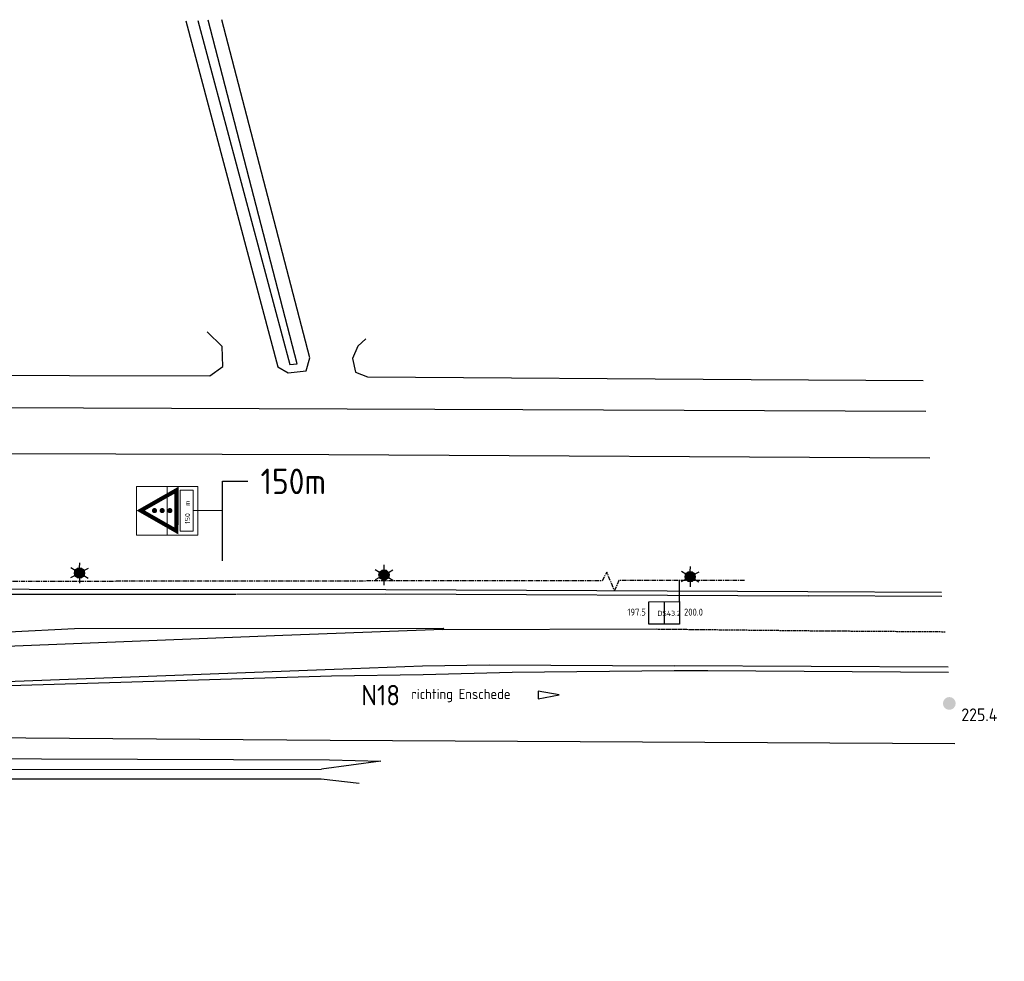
# Model space of a CAD drawing. Extents: x -244 to 1570, y 362 to 1124.
# Tile 8 of 10: x 887 to 1080, y 720 to 905. Entities that reach past the tile are written whole.
import ezdxf
from ezdxf.enums import TextEntityAlignment as Align

# ---------------------------------------------------------------- set-up
doc = ezdxf.new("R2010")
doc.units = 0
doc.header["$LTSCALE"] = 0.09
doc.header["$MEASUREMENT"] = 0
for name, pattern in [('VRI', [16, 10, -2, 2, -2]), ('W41BN$0$VERDRIJFVL', [1000.1, 1000, -0.1]), ('W41BN$0$VERFLIJN', [1000.1, 1000, -0.1]), ('W41BN$0$VERFSTIP', [4, 3, -1])]:
    doc.linetypes.add(name, pattern=pattern)
doc.layers.get('0').update_dxf_attribs({"linetype": 'CONTINUOUS'})
for name, color, linetype, lineweight in [('as-bs-kilometr', 7, 'CONTINUOUS', 18), ('to-xx-t25_1', 7, 'CONTINUOUS', 25), ('VRI-MEUBILAIR', 7, 'CONTINUOUS', 18)]:
    doc.layers.add(name, color=color, linetype=linetype, lineweight=lineweight)
doc.layers.add('kl-bs-vrikabel', color=30, linetype='VRI')
doc.layers.add('kl-bs-vrilus', color=34, linetype='CONTINUOUS')
doc.styles.add('ISO25', font='ISO.shx', dxfattribs={"height": 2})

# ---------------------------------------------------------------- blocks, each defined once
blk = doc.blocks.new('J32-150')
at = {"color": 1, "const_width": 0.4, "flags": 128}
blk.add_lwpolyline([(-2.049, 4.478), (-0.087, 8), (1.951, 4.522)], close=True, dxfattribs=at)
at = {"color": 1, "const_width": 0.25, "flags": 128}
blk.add_lwpolyline([(-0.198, 6.648, 1), (0.052, 6.651, 1)], format="xyb", close=True, dxfattribs=at)
at = {"color": 2, "const_width": 0.25, "flags": 128}
blk.add_lwpolyline([(-0.189, 5.898, 1), (0.061, 5.901, 1)], format="xyb", close=True, dxfattribs=at)
at = {"color": 74, "const_width": 0.25, "flags": 128}
blk.add_lwpolyline([(-0.181, 5.148, 1), (0.069, 5.151, 1)], format="xyb", close=True, dxfattribs=at)
at = {"color": 7, "flags": 128}
blk.add_lwpolyline([(-2.045, 4.103), (1.955, 4.147), (1.969, 2.897), (-2.031, 2.853), (-2.045, 4.103)], dxfattribs=at)
at = {"color": 7, "const_width": 0.1, "flags": 128}
blk.add_lwpolyline([(-0.031, 2.875), (0, 0)], dxfattribs=at)
blk = doc.blocks.new('OV-MAST')
at = {"linetype": 'Continuous'}
blk.add_hatch(color=1, dxfattribs=at).paths.add_polyline_path([(897.09, 428.632, 1), (898.09, 428.632, 1)])
at = {"color": 1, "linetype": 'Continuous'}
for p, q in [((897.157, 428.882, 20.223), (896.724, 429.132, 20.223)), ((897.59, 429.132, 20.223), (897.59, 429.632, 20.223)), ((898.023, 428.882, 20.223), (898.456, 429.132, 20.223)), ((897.157, 428.382, 20.223), (896.724, 428.132, 20.223)), ((897.59, 428.132, 20.223), (897.59, 427.632, 20.223)), ((898.023, 428.382, 20.223), (898.456, 428.132, 20.223))]:
    blk.add_line(p, q, dxfattribs=at)
blk.add_circle((897.59, 428.632, 20.223), 0.5, dxfattribs=at)
blk = doc.blocks.new('ONDERGROND')
at = {"layer": 'as-bs-kilometr'}
blk.add_hatch(color=256, dxfattribs=at).paths.add_polyline_path([(652.97, 74.78, 1), (655.47, 74.78, 1)])
at = {"color": 253}
for points in [[(504.73, 208.45, -281.27), (522.78, 140.71, -281.05), (524.8, 139.52, -281.04), (528.33, 139.89, -281.05), (529.04, 142.45, -281.17), (511.76, 208.69, -281.21)], [(507.12, 208.53, -282.88), (525.11, 141.16, -282.7), (526.51, 141.32, -282.7), (509.11, 208.6, -282.9)], [(292.87, 145.9, -281.03), (291.59, 144.79, -281.02), (290.93, 142.88, -280.93), (291.49, 141, -280.89), (294.38, 138.99, -280.86), (302.87, 138.61, -280.71), (384.26, 138.88, -280.82), (454.4, 139.08, -280.83), (509.45, 138.94, -280.63), (511.99, 140.77, -280.67), (511.87, 144.71, -280.67), (508.93, 147.54, -280.88)], [(540.01, 146.2, -281.21), (538.41, 144.73, -280.91), (537.37, 142.34, -280.91), (537.97, 139.67, -280.88), (540.33, 138.75, -280.88), (615.42, 138.21, -280.78), (649.07, 138.02, -280.96)], [(-26.83, 131.04, -280.05), (96.76, 131.82, -280.1), (218.1, 132.34, -280.23), (273.86, 132.49, -280.23), (293.96, 132.54, -280.23), (330.08, 132.64, -280.23), (450.26, 132.79, -280.15), (570.71, 132.34, -280.17), (649.6, 132.04, -280.3)], [(650.4, 122.84, -280.49), (532.73, 123.49, -280.21), (428.39, 123.82, -280.07), (330.57, 123.81, -280.18), (266.29, 123.4, -280.23), (174.31, 123.73, -280.17), (91.66, 122.97, -280.15), (17.16, 122.43, -280.06), (-24.98, 122.21, -280.01)], [(-219.66, 93.38, -279.44), (-71.81, 94.75, -279.42), (31.26, 95.56, -279.47), (189.12, 96.66, -279.5), (334.39, 97.29, -279.47), (543.88, 97.08, -279.52), (626.49, 96.73, -279.56)], [(626.49, 96.73, -279.56), (652.7, 96.59, -279.59)], [(241.75, 74.89, -279.55), (271.19, 75.04, -279.6), (352.71, 75.25, -279.67), (390.46, 75.63, -279.63), (448.49, 77.66, -279.6), (533.29, 80.16, -279.55), (551.21, 80.45, -279.49), (568.66, 80.89, -279.53), (600.37, 81.25, -279.53)], [(600.37, 81.25, -279.53), (606.96, 81.25, -279.56), (654.08, 80.93, -279.56)], [(655.31, 66.87, -280.45), (533.02, 67.5, -280.28), (439.35, 68.22, -280.01), (396.98, 67.81, -280), (234.57, 67.23, -279.99), (232.34, 66.08, -279.94), (231.61, 63.81, -280.13), (232.28, 61.1, -280.12), (234.3, 58.97, -280.02)], [(235.93, 61.89, -281.99), (235.77, 64.2, -281.8), (397.58, 64.05, -282.28), (438.83, 64.06, -282.38), (532.89, 63.72, -282.32), (542.92, 63.5, -282.14), (531.33, 61.89, -282.51)], [(398.11, 24.28, -281.91), (399.47, 61.83, -282.3), (439.75, 61.84, -282.26), (531.33, 61.89, -282.51)], [(399.09, 24.33, -281.05), (400.65, 60.62, -281.4), (439.89, 60.01, -281.13), (531.22, 60.02, -280.8), (538.67, 59.18, -280.67)]]:
    blk.add_polyline3d(points, dxfattribs=at)
at = {"color": 253, "linetype": 'W41BN$0$VERFLIJN'}
for points in [[(-219.66, 92.56, -279.39), (-71.91, 93.84, -279.4), (31.31, 94.62, -279.45), (189.25, 95.63, -279.47), (334.46, 96.16, -279.44), (543.91, 96.22, -279.51), (626.6, 95.85, -279.56)], [(652.78, 95.74, -279.58), (626.6, 95.85, -279.56)], [(555.03, 89.24, -279.35), (596.92, 89.36, -279.38)], [(238.28, 75.47, -279.63), (271.08, 75.66, -279.59), (352.81, 76.1, -279.65), (390.45, 76.4, -279.61), (448.44, 78.31, -279.59), (533.76, 81.48, -279.51), (551.1, 82.16, -279.49), (564.13, 82.37, -279.51), (600.35, 82.13, -279.51)], [(653.99, 81.86, -279.58), (600.35, 82.13, -279.51)]]:
    blk.add_polyline3d(points, dxfattribs=at)
at = {"color": 253, "linetype": 'W41BN$0$VERDRIJFVL'}
blk.add_polyline3d([(406.6, 83.63, -279.48), (402.5, 83.97, -279.47), (416.04, 84.77, -279.44), (470.1, 88.78, -279.36), (482.96, 89.43, -279.35), (555.19, 89.52, -279.35), (555.03, 89.24, -279.35), (523.75, 88.09, -279.36), (469.66, 85.92, -279.41), (406.6, 83.63, -279.48)], close=True, dxfattribs=at)
at = {"color": 253, "linetype": 'W41BN$0$VERFSTIP'}
blk.add_polyline3d([(596.92, 89.36, -279.38), (628.79, 89.01, -279.53), (653.38, 88.83, -279.56)], dxfattribs=at)
at = {"color": 253, "xscale": 2.000000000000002, "yscale": 1.999999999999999, "zscale": 2, "rotation": 359.1995546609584}
for p in [(-1323.05, -731.78, -320.05), (-1263.43, -732.16, -319.86), (-1203.49, -732.5, -319.94)]:
    blk.add_blockref('OV-MAST', p, dxfattribs=at)
at = {"layer": 'as-bs-kilometr', "style": 'ISO25'}
blk.add_text('225.4', height=2.5, dxfattribs=at).set_placement((656.57, 70.56, 958.18), align=Align.BOTTOM_LEFT)

msp = doc.modelspace()

# ---------------------------------------------------------------- linework, layer by layer
at = {"layer": 'kl-bs-vrikabel', "flags": 128}
msp.add_lwpolyline([(1028.92, 794.88), (1004.33, 794.87), (1003.5, 792.94), (1001.98, 796.53), (1001.1, 794.86), (602.65, 794.33)], dxfattribs=at)
at = {"layer": 'kl-bs-vrilus', "flags": 128}
msp.add_lwpolyline([(1016.24, 790.77), (1016.23, 794.9)], dxfattribs=at)
at = {"layer": 'kl-bs-vrilus'}
msp.add_lwpolyline([(1010.24, 790.75), (1016.24, 790.77), (1016.25, 786.36), (1010.25, 786.34)], close=True, dxfattribs=at)
msp.add_lwpolyline([(1013.24, 790.76), (1013.25, 786.35)], dxfattribs=at)
at = {"layer": 'to-xx-t25_1'}
for p, q in [((926.74, 798.76, 359.57), (926.74, 814.35, 359.57)), ((926.74, 814.35, 359.57), (931.68, 814.35, 359.57)), ((988.54, 773.23, -279.27), (988.54, 771.73, -279.27)), ((992.64, 772.48, -279.27), (988.54, 773.23, -279.27)), ((988.54, 771.73, -279.27), (992.64, 772.48, -279.27))]:
    msp.add_line(p, q, dxfattribs=at)
at = {"layer": 'VRI-MEUBILAIR', "color": 7}
for p, q in [((909.92, 803.75, 359.57), (909.92, 813.32, 359.57)), ((909.92, 813.32, 359.57), (921.89, 813.32, 359.57)), ((915.91, 813.32, 359.57), (915.91, 803.75, 359.57)), ((921.89, 803.75, 359.57), (921.89, 813.32, 359.57)), ((909.92, 803.75, 359.57), (921.89, 803.75, 359.57))]:
    msp.add_line(p, q, dxfattribs=at)

# ---------------------------------------------------------------- block references
msp.add_blockref('ONDERGROND', (414.83, 696.04))
at = {"layer": 'VRI-MEUBILAIR', "color": 7, "xscale": 2, "yscale": 2, "zscale": 2, "rotation": 89.32918882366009}
msp.add_blockref('J32-150', (926.74, 808.58, 359.57), dxfattribs=at)

# ---------------------------------------------------------------- texts
at = {"layer": 'kl-bs-vrilus', "style": 'ISO25'}
for s, height, p in [('197.5', 1.36, (1006.01, 788.03, 998.38)), ('DS43.2', 1, (1011.91, 787.96, 998.38)), ('200.0', 1.36, (1017.11, 788.02, 998.38))]:
    msp.add_text(s, height=height, dxfattribs=at).set_placement(p)
at = {"layer": 'to-xx-t25_1', "style": 'ISO25'}
for s, height, p in [('N18', 4, (953.92, 770.45, -279.27)), ('richting Enschede', 2, (963.72, 771.67, -279.27))]:
    msp.add_text(s, height=height, dxfattribs=at).set_placement(p)
at = {"layer": 'to-xx-t25_1', "insert": (934.2, 816.81, 439.42), "char_height": 5, "width": 3.9, "attachment_point": 1, "style": 'ISO25'}
msp.add_mtext('150m', dxfattribs=at)
at = {"layer": 'VRI-MEUBILAIR', "color": 7, "style": 'ISO25'}
msp.add_text('150  m', height=1, rotation=90.5467, dxfattribs=at).set_placement((920.41, 805.97, 398.24))

doc.saveas('drawing.dxf')
